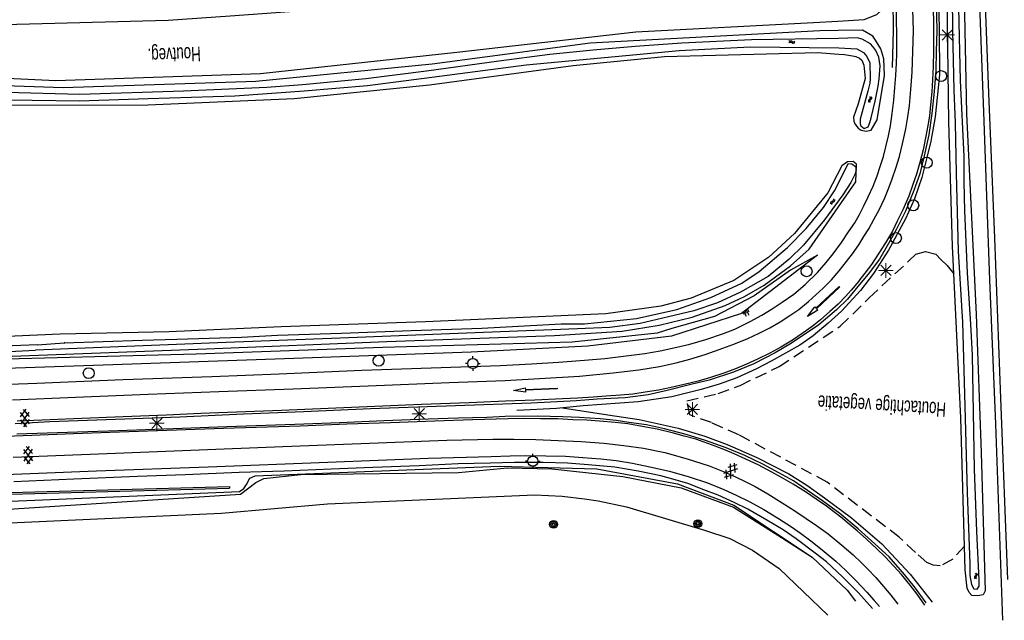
# Model space of a CAD drawing. Header units: metres. Extents: x 119757 to 244046, y 404148 to 811635.
# Tile 28 of 60: x 119888 to 120057, y 406750 to 406853. Entities that reach past the tile are written whole.
import ezdxf

# ---------------------------------------------------------------- set-up
doc = ezdxf.new("R2010")
doc.units = ezdxf.units.M
doc.linetypes.add('Houtwal', pattern=[3, 2, -1])
doc.layers.get('0').update_dxf_attribs({"linetype": 'CONTINUOUS'})
for name, color, linetype in [('4411', 7, 'CONTINUOUS'), ('4601', 172, 'CONTINUOUS'), ('4602', 7, 'CONTINUOUS'), ('B-AF-GELUID-GD', 124, 'CONTINUOUS'), ('B-AF-HOUT-GD', 74, 'Houtwal'), ('B-AS-HECT-GD', 9, 'CONTINUOUS'), ('B-BB-BORD-GD', 8, 'CONTINUOUS'), ('B-BP-BOOM-GD', 74, 'CONTINUOUS'), ('B-GL-RAIL-GD', 232, 'CONTINUOUS'), ('B-MK-PIJL-GD', 121, 'CONTINUOUS'), ('B-MK-STRP-GD', 121, 'CONTINUOUS'), ('B-OV-PAAL-GD', 63, 'CONTINUOUS'), ('B-TE-OND-GD', 8, 'CONTINUOUS'), ('B-TR-SLOO-GD', 142, 'CONTINUOUS'), ('B-TR-TALB-GD', 72, 'CONTINUOUS'), ('B-TR-TALO-GD', 72, 'CONTINUOUS'), ('B-VH-WEGN-GD', 13, 'CONTINUOUS'), ('L-AR-BLOCKS-GD', 8, 'CONTINUOUS'), ('L-AR-SYMB-GD', 8, 'CONTINUOUS')]:
    doc.layers.add(name, color=color, linetype=linetype)

# ---------------------------------------------------------------- blocks, each defined once
blk = doc.blocks.new('GV6', base_point=(119758.78532, 404407.573336))
at = {"layer": '4411'}
for points in [[(119758.78532, 404407.542086, 0), (119758.94157, 404407.667086, 0)], [(119758.78532, 404407.604586, 0), (119758.94157, 404407.479586, 0)], [(119758.84782, 404407.479586, 0), (119759.09782, 404407.667086, 0)], [(119758.84782, 404407.667086, 0), (119759.09782, 404407.479586, 0)], [(119759.00407, 404407.667086, 0), (119759.16032, 404407.542086, 0)], [(119759.00407, 404407.479586, 0), (119759.16032, 404407.604586, 0)]]:
    blk.add_polyline3d(points, dxfattribs=at)
blk = doc.blocks.new('2401')
blk.add_circle((0.001, -0.001), 0.375)
blk = doc.blocks.new('2701')
at = {"lineweight": 0}
for q in [(-0.353, 0.351), (0.001, 0.497), (0.355, 0.351), (-0.499, -0.003), (-0.352, -0.356), (0.501, -0.003), (0.001, -0.503), (0.355, -0.356)]:
    blk.add_line((0.001, -0.003), q, dxfattribs=at)
blk = doc.blocks.new('WATER', base_point=(119758.78532, 404407.573336))
at = {"layer": '4601'}
for points in [[(119758.28532, 404407.723336, 0), (119758.34782, 404407.785836, 0), (119758.47282, 404407.848336, 0), (119758.59782, 404407.848336, 0), (119758.72282, 404407.785836, 0), (119758.78532, 404407.723336, 0), (119758.84782, 404407.660836, 0), (119758.97282, 404407.598336, 0), (119759.09782, 404407.598336, 0), (119759.22282, 404407.660836, 0), (119759.28532, 404407.723336, 0)], [(119758.28532, 404407.423336, 0), (119758.34782, 404407.485836, 0), (119758.47282, 404407.548336, 0), (119758.59782, 404407.548336, 0), (119758.72282, 404407.485836, 0), (119758.78532, 404407.423336, 0), (119758.84782, 404407.360836, 0), (119758.97282, 404407.298336, 0), (119759.09782, 404407.298336, 0), (119759.22282, 404407.360836, 0), (119759.28532, 404407.423336, 0)]]:
    blk.add_polyline3d(points, dxfattribs=at)
blk = doc.blocks.new('TALUD', base_point=(119758.78532, 404407.573336))
at = {"layer": '4602'}
for points in [[(119758.28532, 404408.073336, 0), (119758.78532, 404408.073336, 0)], [(119758.28532, 404407.823336, 0), (119759.28532, 404407.823336, 0)], [(119758.28532, 404407.573336, 0), (119758.78532, 404407.573336, 0)], [(119758.28532, 404407.323336, 0), (119759.28532, 404407.323336, 0)], [(119758.28532, 404407.073336, 0), (119758.78532, 404407.073336, 0)]]:
    blk.add_polyline3d(points, dxfattribs=at)
blk = doc.blocks.new('1219')
at = {"flags": 128}
blk.add_lwpolyline([(0, 0), (0, 0.07), (5.45, 0.07), (5.45, 0.38), (7.5, 0), (5.45, -0.38), (5.45, -0.08), (0, -0.08)], close=True, dxfattribs=at)
blk = doc.blocks.new('2201')
at = {"flags": 128}
for points in [[(-0.35, 0), (-0.35, 0), (-0.5, 0)], [(0, 0.35), (0, 0.35), (0, 0.5)], [(0.35, 0.002), (0.35, 0), (0.5, 0)], [(0, -0.35), (0, -0.35), (0, -0.5)]]:
    blk.add_lwpolyline(points, dxfattribs=at)
at = {"linetype": 'Continuous'}
blk.add_circle((0, 0), 0.35, dxfattribs=at)
blk = doc.blocks.new('2901')
for radius in [0.27, 0.18, 0.09]:
    blk.add_circle((0, 0), radius)

msp = doc.modelspace()

# ---------------------------------------------------------------- linework, layer by layer
at = {"layer": 'B-AF-GELUID-GD'}
for points in [[(119882.54, 406771.67), (119924.28, 406772.82), (119924.29, 406772.52)], [(119882.55, 406771.37), (119924.29, 406772.52)]]:
    msp.add_lwpolyline(points, dxfattribs=at)
at = {"layer": 'B-AF-HOUT-GD'}
msp.add_lwpolyline([(120050.13, 406762.61), (120048.16, 406760.38), (120046.01, 406759.23), (120044.77, 406759.35), (120043.72, 406759.79), (120041.75, 406761.51), (120038.99, 406764.12), (120026.62, 406773.57), (120011.5, 406781.66), (120006.8, 406783.75), (120003.12, 406785.07), (120002.62, 406787.48), (120007.96, 406788.72), (120011.72, 406790.13), (120018.42, 406793.37), (120028.87, 406800.25), (120033.82, 406805.12), (120040.62, 406811.44), (120041.84, 406812.58), (120043.45, 406813.05), (120045.22, 406812.6), (120046.08, 406811.7), (120047.16, 406810.66), (120048.34, 406809.22)], dxfattribs=at)
at = {"layer": 'B-GL-RAIL-GD'}
for points in [[(120045.01, 406882.99), (120045.49, 406864.38), (120045.68, 406856.85), (120045.82, 406850.97), (120045.85, 406843.28), (120045.14, 406836.09), (120044.37, 406831.95), (120043.71, 406829.14), (120042.83, 406825.7), (120041.59, 406822.08), (120040.06, 406818.62), (120037.12, 406813.31), (120034.59, 406809.29), (120032.32, 406806.38), (120029.1, 406802.82), (120026.81, 406800.76), (120024.21, 406798.62), (120021.95, 406797.03), (120017.06, 406794.3)], [(120037.8, 406844.56), (120038.01, 406850.88), (120037.95, 406856.3), (120037.87, 406864.35)], [(120056.73, 406749.91), (120055.52, 406783.48), (120054.51, 406808.18), (120053.49, 406836.91), (120052.72, 406856.81), (120052.43, 406864.19)], [(120017.06, 406794.3), (120014.53, 406792.97), (120011.16, 406791.45), (120008.12, 406790.35), (120005.07, 406789.44), (120000.03, 406788.19), (119994.24, 406787.3), (119984.82, 406786.65), (119980.29, 406786.18), (119973.48, 406785.82)], [(119981.3, 406786.29), (119989.09, 406785.11), (119994.45, 406784.31), (120001.12, 406782.81), (120005.67, 406781.43), (120009.49, 406780), (120014.57, 406777.78), (120020.04, 406775), (120023.14, 406773.04), (120026.19, 406770.87), (120030.79, 406767.46), (120035.97, 406763.01), (120040.87, 406757.82), (120044.59, 406753.01)], [(120034.37, 406751.91), (120031.99, 406754.6), (120029.27, 406757.38), (120026.52, 406759.9), (120024.58, 406761.43), (120021.32, 406763.87), (120019.11, 406765.39), (120016.32, 406767.08), (120013.03, 406768.92), (120010.72, 406770.08), (120007.96, 406771.34), (120005.49, 406772.27), (120002.77, 406773.33), (120000.19, 406774.07), (119998.15, 406774.64), (119994.26, 406775.47), (119990.27, 406776.14), (119985.72, 406776.55), (119982.17, 406776.81), (119977.99, 406776.92), (119973.07, 406776.93), (119968.91, 406776.82), (119963.45, 406776.7), (119956.77, 406776.37), (119948.84, 406776.08), (119941.68, 406775.78), (119933.65, 406775.46), (119925.93, 406775.19), (119916.68, 406774.82), (119908.52, 406774.53), (119897.6, 406774.08), (119887.32, 406773.64)]]:
    msp.add_lwpolyline(points, dxfattribs=at)
at = {"layer": 'B-MK-STRP-GD'}
for points in [[(120044.71, 406858.59), (120044.83, 406851.72), (120044.84, 406847.37), (120044.8, 406844.75), (120044.7, 406842.43), (120044.56, 406840.41), (120044.34, 406838.16), (120044.16, 406836.27), (120043.88, 406834.65), (120043.54, 406832.81), (120043.07, 406830.47), (120042.5, 406828.3), (120041.95, 406826.3), (120041.24, 406824.33), (120040.61, 406822.55), (120039.6, 406820.2), (120038.65, 406818.22), (120037.8, 406816.56), (120036.64, 406814.56), (120035.48, 406812.75), (120034.2, 406810.82), (120033.11, 406809.36), (120032.08, 406808.01), (120032.05, 406807.96), (120030.75, 406806.43), (120029.8, 406805.35), (120028.49, 406804.04), (120027.1, 406802.77), (120025.48, 406801.36), (120024.04, 406800.23), (120022.51, 406799.12), (120020.69, 406797.87), (120018.7, 406796.69), (120016.79, 406795.67), (120014.73, 406794.64), (120012.8, 406793.75), (120010.91, 406792.94), (120008.91, 406792.24), (120006.68, 406791.49), (120004.55, 406790.86), (120002.12, 406790.27), (119999.89, 406789.78), (119997.74, 406789.33), (119995.49, 406788.98), (119993.35, 406788.65), (119991.26, 406788.44), (119988.78, 406788.26), (119986.54, 406788.1), (119983.94, 406787.97), (119981.32, 406787.81), (119976.54, 406787.62), (119971.55, 406787.44), (119965.3, 406787.17), (119957.16, 406786.84), (119949.16, 406786.5), (119941.2, 406786.19), (119933.19, 406785.83), (119927.02, 406785.6), (119919.34, 406785.31), (119913.51, 406785.04), (119906.06, 406784.75), (119897.54, 406784.4), (119892.2, 406784.16), (119887.93, 406784.03)], [(119887.13, 406787.65), (119897.92, 406788.1), (119910.35, 406788.62), (119922.42, 406789.08), (119935.18, 406789.57), (119948.01, 406790.06), (119961.89, 406790.61), (119971.48, 406790.97), (119984.2, 406791.73), (119989.96, 406792.27), (119994.4, 406792.82), (119997.92, 406793.39), (120000.77, 406794), (120003.14, 406794.63), (120005.72, 406795.4), (120008.14, 406796.26), (120010.63, 406797.21), (120013.02, 406798.18), (120014.98, 406799.1), (120016.82, 406800.01), (120018.6, 406800.99), (120020.26, 406802.07), (120021.77, 406803.14), (120023.42, 406804.48), (120024.7, 406805.62), (120025.97, 406806.8), (120027.37, 406808.23), (120028.7, 406809.75), (120029.97, 406811.32), (120030.97, 406812.68), (120032.05, 406814.18), (120032.94, 406815.61), (120033.79, 406816.95), (120034.65, 406818.54), (120035.58, 406820.33), (120036.49, 406822.22), (120037.21, 406823.95), (120037.79, 406825.51), (120038.42, 406827.35), (120039, 406829.34), (120039.54, 406831.51), (120040.09, 406834.08), (120040.45, 406836.11), (120040.72, 406838.06), (120040.99, 406840.78), (120041.17, 406843.78), (120041.33, 406847.28), (120041.41, 406850.89), (120041.31, 406854.46)], [(120043.35, 406752.5), (120042.03, 406754.39), (120040.86, 406755.93), (120039.36, 406757.75), (120038.07, 406759.18), (120036.55, 406760.77), (120035.13, 406762.14), (120033.37, 406763.79), (120031.77, 406765.23), (120030.07, 406766.68), (120029.18, 406767.42), (120027.79, 406768.48), (120026.53, 406769.44), (120024.76, 406770.68), (120022.95, 406771.91), (120020.81, 406773.2), (120018.83, 406774.35), (120017.16, 406775.26), (120014.79, 406776.51), (120012.71, 406777.48), (120010.72, 406778.4), (120009.2, 406779.06), (120007.45, 406779.74), (120005.54, 406780.43), (120004.13, 406780.9), (120002.17, 406781.46), (120000.3, 406781.97), (119997.49, 406782.62), (119994.95, 406783.12), (119992.5, 406783.56), (119990.35, 406783.78), (119987.64, 406784.01), (119985.5, 406784.17), (119983.09, 406784.25), (119980.48, 406784.39), (119977.55, 406784.43), (119974.64, 406784.45), (119971.98, 406784.41), (119965.9, 406784.23), (119959.46, 406783.99), (119951.87, 406783.72), (119944.38, 406783.49), (119936.46, 406783.17), (119923.22, 406782.73), (119915.22, 406782.47), (119903.78, 406782.06), (119897.53, 406781.82), (119890.43, 406781.58), (119879.89, 406781.17)], [(119887.2, 406777.83), (119903.31, 406778.45), (119933.42, 406779.65), (119946.76, 406780.21), (119961.5, 406780.76), (119969.36, 406780.93), (119972.97, 406780.93), (119976.74, 406780.88), (119980.55, 406780.72), (119984.53, 406780.51), (119988.37, 406780.22), (119991.82, 406779.86), (119995.16, 406779.39), (119998.83, 406778.62), (120002.68, 406777.57), (120006.42, 406776.36), (120009.01, 406775.35), (120010.94, 406774.48), (120012.49, 406773.71), (120014.29, 406772.8), (120016.48, 406771.54), (120018.94, 406770.04), (120021.09, 406768.64), (120023.06, 406767.37), (120024.79, 406766.15), (120026.8, 406764.69), (120029.17, 406762.76), (120031.1, 406761.1), (120032.51, 406759.78), (120033.56, 406758.75), (120034.95, 406757.26), (120036.29, 406755.69), (120037.52, 406754.2), (120038.73, 406752.68)]]:
    msp.add_lwpolyline(points, dxfattribs=at)
at = {"layer": 'B-TR-SLOO-GD'}
msp.add_lwpolyline([(120047.17, 406858.08), (120047.39, 406860.92), (120048.32, 406861.76), (120049, 406861.71), (120049.67, 406861.46), (120050, 406860.72), (120050.08, 406856.73), (120050.5, 406836.6), (120052.15, 406802.25), (120052.98, 406778.63), (120053.72, 406754.98), (120053.33, 406754.3), (120052.38, 406754.08), (120051.41, 406754.14), (120050.97, 406754.7), (120050.59, 406755.44), (120050.24, 406758.54), (120049.54, 406784.59), (120048.11, 406813.95), (120047.47, 406835.25), (120047.18, 406856.82)], close=True, dxfattribs=at)
for points in [[(120048.04, 406856.82), (120048.1, 406850.91), (120048.34, 406840.65), (120048.54, 406835.1), (120048.75, 406826.47), (120049.06, 406813.14), (120049.81, 406800.96), (120050.25, 406784.46), (120050.59, 406771.78), (120051.09, 406759.6), (120051.09, 406757.58), (120051.33, 406756.06), (120051.77, 406755.29), (120052.34, 406755.23), (120052.65, 406755.76), (120052.66, 406756.77), (120052.27, 406765.13), (120051.88, 406775.79), (120051.52, 406795.33), (120051.23, 406800.64), (120050.67, 406809.4), (120050.2, 406820), (120050.1, 406824.97), (120050.1, 406829.32), (120049.49, 406842.35), (120049.2, 406854.76)], [(120028.52, 406850.9), (120025.36, 406850.85), (119986.02, 406848.73), (119958.96, 406845.15), (119928.81, 406842.17), (119895.8, 406841.06), (119864.09, 406842.18), (119843.32, 406844.38), (119841.78, 406844.55), (119833.31, 406845.47), (119829.46, 406845.03), (119828.46, 406844.7), (119826.83, 406844.11), (119824.79, 406842.92), (119822.04, 406840.18), (119821.47, 406839.1), (119820.2, 406836.73)], [(120028.64, 406846.86), (120029.61, 406846.8), (120030.97, 406846.57), (120031.56, 406846.44), (120032.15, 406846.14), (120032.55, 406845.82), (120032.91, 406844.98), (120033.12, 406842.66), (120031.96, 406838.33), (120031.13, 406836.05), (120031.19, 406835.39), (120031.36, 406834.89), (120031.97, 406834.17), (120032.47, 406833.84), (120033.32, 406833.68), (120034.18, 406833.82), (120035.22, 406835.57), (120036.44, 406843.18), (120036.32, 406846.05), (120035.8, 406847.78), (120034.9, 406849.23), (120034.48, 406849.9), (120032.69, 406850.97), (120028.52, 406850.9)], [(120028.56, 406849.51), (120013.69, 406849.32), (120001.73, 406848.73), (119993.75, 406848.16), (119986.55, 406847.53), (119979.12, 406846.79), (119970.4, 406845.63), (119958, 406843.92), (119947.64, 406842.64), (119936.8, 406841.59), (119930.64, 406841.15), (119916.39, 406840.51), (119898.64, 406839.95), (119886, 406840.29)], [(120028.61, 406847.95), (120031.74, 406847.75), (120032.84, 406847.15), (120033.43, 406846.46), (120033.96, 406845.35), (120033.98, 406842.63), (120033.93, 406841.88), (120033.62, 406840.5), (120032.31, 406835.69), (120032.27, 406834.94), (120032.38, 406834.58), (120032.98, 406834.13), (120033.68, 406834.4), (120033.94, 406835.15), (120034.19, 406835.96), (120034.85, 406838.79), (120035.36, 406841.38), (120035.54, 406842.61), (120035.71, 406844.85), (120035.48, 406846.33), (120034.94, 406847.49), (120034.43, 406848.13), (120034.08, 406848.59), (120032.6, 406849.43), (120031.79, 406849.61), (120028.56, 406849.51)], [(119823.12, 406836.73), (119823.76, 406837.7), (119824.73, 406838.81), (119825.16, 406839.3), (119827.03, 406840.79), (119828.61, 406841.53), (119830.91, 406842.59), (119832.98, 406843.11), (119834.76, 406843.09), (119836.58, 406842.97), (119849.34, 406841.24), (119861.16, 406840.09), (119871.49, 406839.26), (119882.35, 406839.08), (119898.53, 406838.87), (119910.33, 406839.25), (119925.18, 406839.68), (119937.05, 406840.59), (119947.89, 406841.5), (119958.9, 406842.93), (119975.06, 406845.04), (120001.27, 406847.49), (120013.47, 406848.1), (120028.61, 406847.95)], [(119824.39, 406836.73), (119825.88, 406838.67), (119826.36, 406839.29), (119828.62, 406840.79), (119830.32, 406841.58), (119832.79, 406842.04), (119848.54, 406840.47), (119872.86, 406838.6), (119885.84, 406838.11), (119910.26, 406838.17), (119935.36, 406839.26), (119958.5, 406841.57), (119983.16, 406844.89), (119998.77, 406846.45), (120024.95, 406847.1), (120028.64, 406846.86)], [(119821.77, 406836.73), (119820.82, 406834.66), (119819.95, 406831.5), (119819.59, 406828.28), (119819.35, 406825.14), (119819.22, 406819.14), (119819.3, 406816.78), (119819.35, 406815.44), (119819.71, 406813.59), (119820.34, 406811.41), (119821.93, 406808.12), (119823.26, 406806.35), (119825, 406804.4), (119827.29, 406802.83), (119829.23, 406801.83), (119831.39, 406800.91), (119834.61, 406800.07), (119838.76, 406799.27), (119851.84, 406797.4), (119863.09, 406795.99), (119867.56, 406795.55), (119872.47, 406795.44), (119878.55, 406795.51), (119891.04, 406796.17)], [(119891.39, 406797.08), (119878.45, 406796.56), (119872.38, 406796.43), (119866.74, 406796.65), (119866.68, 406796.65), (119860.85, 406797.4), (119841.77, 406800.18), (119836.73, 406800.93), (119833.27, 406801.69), (119829.82, 406803.03), (119827.62, 406804.28), (119825.77, 406805.64), (119824.32, 406807.22), (119822.85, 406809.25), (119821.53, 406811.73), (119820.68, 406814.03), (119820.37, 406815.86), (119820.22, 406819.48), (119820.4, 406827.7), (119820.85, 406830.18), (119821.51, 406833.33), (119822.51, 406835.82), (119823.12, 406836.73)], [(119882.4, 406794.95), (119920.36, 406796.41), (119951.24, 406797.65), (119979.91, 406798.65), (119991.52, 406799.39), (119997.87, 406800.47), (120003.53, 406801.84), (120009.14, 406803.81), (120012.48, 406805.37), (120015.87, 406807.3), (120020.37, 406810.58), (120023.57, 406813.45), (120031.57, 406825.01), (120031.64, 406828.01), (120031.07, 406828.46), (120030.12, 406828.42), (120029.17, 406827.75), (120026.76, 406823.1), (120021.04, 406816.14), (120016.64, 406812.07)], [(119891.39, 406797.08), (119895.95, 406797.42), (119896.09, 406797.43), (119895.95, 406797.42), (119909.32, 406797.89), (119915.24, 406798.02), (119926.35, 406798.41), (119932.5, 406798.72), (119943.48, 406799.08), (119955.39, 406799.55), (119967.49, 406799.94), (119981.05, 406800.67), (119985.09, 406800.68), (119993.99, 406801.59), (120000.91, 406803.13), (120006.73, 406805.19), (120011.99, 406807.66), (120015, 406809.63), (120019.84, 406813.74), (120023.05, 406817.01), (120026.02, 406820.57), (120027.87, 406823.43), (120029.85, 406827.26), (120030.25, 406828.1), (120030.85, 406828.05), (120031.5, 406827.59), (120031.61, 406826.98), (120031.42, 406826.34), (120030.71, 406824.85), (120029.33, 406822.77), (120026.18, 406818.45), (120022.6, 406814.13), (120020.12, 406811.77), (120016.51, 406808.8), (120011.8, 406806.09), (120007.85, 406804.28), (120003.78, 406802.92), (119999.45, 406801.86), (119994.59, 406800.73), (119989.4, 406800.06), (119983.9, 406799.79), (119964.86, 406799.05), (119943.25, 406798.23), (119923.68, 406797.47), (119891.04, 406796.17)], [(120016.64, 406812.07), (120010.66, 406808.1), (120003.34, 406805.04), (119998.17, 406803.72), (119988.75, 406802.36), (119957.82, 406800.99), (119933.11, 406800.14), (119913.94, 406799.32), (119895.29, 406798.88), (119880.99, 406798.26)], [(119880.19, 406768.55), (119926.18, 406771.53), (119928.76, 406773.49), (119930.13, 406774.18), (119936.51, 406774.86), (119963.47, 406775.21)], [(119963.47, 406775.21), (119971.88, 406776.01), (119979.47, 406775.87), (119991.66, 406774.52), (120001.6, 406772.6), (120010.58, 406769.26), (120018.81, 406764.08), (120024.09, 406760.74), (120030.05, 406755.05), (120031.5, 406753.2)], [(119877.84, 406766.22), (119922.91, 406768.23), (119941.06, 406769.85), (119976.55, 406771.4)], [(119976.55, 406771.4), (119981.22, 406771.18), (119985.08, 406770.69), (119987.44, 406770.38), (119992.28, 406769.34), (120005.63, 406765.36), (120009.94, 406763.94), (120013.83, 406761.92), (120018.44, 406758.79), (120026.77, 406750.79)]]:
    msp.add_lwpolyline(points, dxfattribs=at)
at = {"layer": 'B-TR-TALB-GD'}
for points in [[(119810.43, 406836.75), (119810.41, 406838.16), (119810.78, 406839.87), (119811.39, 406842.67), (119813.04, 406846.66), (119816.62, 406850.08), (119818.91, 406851.26), (119820.43, 406852.05), (119822.88, 406852.82), (119826.34, 406853.68), (119833.13, 406853.24), (119845.73, 406852.06), (119855.44, 406851.14), (119913.76, 406852.66), (119924.37, 406853.42), (119937.68, 406854.37), (119973.97, 406858.98), (120005.84, 406861.72), (120027.2, 406863.52), (120027.55, 406863.58), (120027.86, 406863.81), (120028.11, 406864.36)], [(120024.95, 406812.44), (120011.98, 406802.46), (119999.98, 406798.58), (119985.66, 406796.86), (119965.69, 406795.83), (119932.09, 406794.63), (119902.65, 406793.59), (119874.27, 406792.61), (119854.35, 406793.17), (119848.4, 406793.34), (119829.76, 406795.48), (119823.06, 406798.57), (119817.06, 406802.7), (119813.25, 406808.25), (119811.95, 406811.58), (119810.64, 406818.98), (119810.43, 406836.75)], [(119855.61, 406769.04), (119889.58, 406770.43), (119925.97, 406771.98), (119926.75, 406772.45), (119927.18, 406773.14), (119927.78, 406774.26), (119928.68, 406774.64), (119970.44, 406776.3), (119987.19, 406775.82), (120001, 406773.3), (120010.65, 406769.6), (120024.09, 406760.74)]]:
    msp.add_lwpolyline(points, dxfattribs=at)
at = {"layer": 'B-TR-TALO-GD'}
for points in [[(120028.47, 406852.49), (120032.98, 406852.75), (120035.14, 406853.64), (120036.79, 406855.16), (120037.33, 406856.21), (120037.25, 406863.79), (120036.55, 406882.63)], [(119815.85, 406836.74), (119816.4, 406839.45), (119816.47, 406839.82), (119816.83, 406840.96), (119818.14, 406843.02), (119819.5, 406844.71), (119821.8, 406846.23), (119824.19, 406847.33), (119835.66, 406848.05), (119843.76, 406846.51), (119853.69, 406844.26), (119894.52, 406842.35), (119929.58, 406843.53), (119963.19, 406847.17), (119993.88, 406850.69), (120024.29, 406852.24), (120028.47, 406852.49)], [(120024.95, 406812.44), (120020.34, 406809.86), (120014.15, 406805.47), (120007.31, 406801.94), (120000.01, 406799.89), (119997.49, 406799.1), (119982.97, 406797.51), (119950.55, 406796.62), (119918.54, 406795.46), (119879.53, 406794.43), (119862.7, 406794.53), (119855.52, 406795.32), (119854.54, 406795.42), (119845.2, 406796.45), (119835.63, 406797.29), (119830.69, 406798.34), (119825.86, 406800.3), (119823.99, 406801.17), (119820.47, 406804.43), (119818.28, 406807.36), (119816.66, 406809.93), (119814.96, 406815.05), (119814.55, 406822.44), (119815.85, 406836.74)]]:
    msp.add_lwpolyline(points, dxfattribs=at)
at = {"layer": 'B-VH-WEGN-GD'}
for points in [[(120057.55, 406756.9), (120056.37, 406787.93), (120055.34, 406815.34), (120054.31, 406840.17), (120053.67, 406856.82), (120053.38, 406864.46), (120052.81, 406883.69)], [(120045.02, 406864.55), (120045.25, 406856.9), (120045.36, 406853.38), (120045.39, 406850.81), (120045.29, 406847.37), (120045.22, 406844.06), (120044.96, 406840.43), (120044.57, 406836.69), (120044.03, 406833.04), (120043.24, 406829.44), (120042.48, 406826.37), (120041.46, 406823.52), (120040.07, 406819.97), (120038.49, 406816.88), (120037.11, 406814.45), (120035.58, 406811.76), (120033.64, 406809.18), (120031.6, 406806.7), (120030.09, 406804.91), (120028.21, 406803.09)], [(119867.81, 406789.68), (119891.28, 406790.54), (119906.08, 406791.13), (119921.27, 406791.67), (119932.79, 406792.1), (119946.92, 406792.74), (119970.69, 406793.56), (119976.01, 406793.82), (119980.6, 406794.12), (119985.05, 406794.45), (119988.58, 406794.72), (119992.22, 406795.18), (119995.41, 406795.57), (119998.06, 406796.07), (120000.87, 406796.68), (120003.12, 406797.17), (120005.83, 406797.97), (120008.9, 406799.02), (120010.81, 406799.75), (120013.44, 406801.07), (120015.42, 406802.16), (120017.24, 406803.26), (120018.91, 406804.38), (120020.91, 406805.75), (120022.86, 406807.38), (120024.95, 406809.45), (120026.46, 406811.16), (120027.67, 406812.63), (120029.08, 406814.59), (120030.31, 406816.45), (120031.37, 406817.96), (120032.19, 406819.41), (120032.94, 406820.9), (120033.65, 406822.41), (120034.49, 406824.25), (120035.2, 406825.99), (120035.71, 406827.62), (120036.26, 406829.31), (120036.7, 406830.96), (120037.14, 406832.88), (120037.49, 406834.56), (120037.79, 406836.68), (120038.05, 406838.95), (120038.25, 406841.12), (120038.4, 406843.18), (120038.51, 406845.28), (120038.54, 406846.88), (120038.57, 406849.86), (120038.47, 406856.31)], [(120028.21, 406803.09), (120025.18, 406800.52), (120020.51, 406797.34), (120017.75, 406795.71), (120014.06, 406793.85), (120010.57, 406792.39), (120006.44, 406791.05), (120003.29, 406790.27), (119999.25, 406789.27), (119995.96, 406788.52), (119992.03, 406788.01), (119987.24, 406787.76), (119983.7, 406787.49), (119975.94, 406787.1), (119962.98, 406786.63), (119948.44, 406786.1), (119936.98, 406785.63), (119926.65, 406785.19), (119915.75, 406784.69), (119904.74, 406784.3), (119893.48, 406783.88), (119887.54, 406783.53)], [(120043.58, 406752.88), (120041.58, 406755.65), (120039.86, 406757.76), (120037.23, 406760.76), (120034.79, 406763.03), (120031.95, 406765.56), (120028.79, 406768.18), (120025.82, 406770.36), (120023.25, 406772.14), (120020.84, 406773.79), (120018.38, 406775.18), (120015.64, 406776.66), (120012.55, 406778.11), (120009.32, 406779.43), (120005.79, 406780.68), (120002.47, 406781.75), (119998.76, 406782.71), (119995.69, 406783.37), (119992.68, 406783.8), (119990.51, 406784.14), (119987.75, 406784.4), (119984.22, 406784.61), (119981.38, 406784.77), (119977.04, 406784.87), (119971.49, 406784.79), (119968.32, 406784.65), (119963.46, 406784.5), (119958.28, 406784.34), (119950.68, 406784.04), (119943.15, 406783.71), (119935.47, 406783.46), (119923.8, 406783.03), (119916.16, 406782.73), (119905.2, 406782.34), (119887.87, 406781.77)], [(119880.17, 406774.63), (119901.49, 406775.51), (119920.63, 406776.21), (119941.1, 406777), (119958.36, 406777.67), (119969.07, 406777.98), (119972.32, 406778.07), (119974.98, 406778.12), (119978.47, 406778.09), (119981.83, 406777.99), (119984.77, 406777.8), (119987.89, 406777.54), (119990.5, 406777.26), (119993.32, 406776.81), (119996.24, 406776.18), (119999.62, 406775.42), (120003.02, 406774.46), (120006.15, 406773.43), (120008.91, 406772.33), (120011.05, 406771.32), (120013.38, 406770.22), (120015.8, 406768.9), (120018.27, 406767.32), (120020.52, 406765.9), (120022.08, 406764.84), (120024.04, 406763.33), (120026.11, 406761.69), (120028.11, 406760.02), (120029.83, 406758.45), (120031.61, 406756.69), (120033.45, 406754.75), (120034.69, 406753.29), (120035.6, 406752.26)]]:
    msp.add_lwpolyline(points, dxfattribs=at)

# ---------------------------------------------------------------- block references
at = {"layer": 'B-AS-HECT-GD', "xscale": 2.5, "yscale": 2.5, "zscale": 2.5}
for p in [(119965.96, 406793.88), (119976.21, 406777.15)]:
    msp.add_blockref('2201', p, dxfattribs=at)
at = {"layer": 'B-BB-BORD-GD', "xscale": 2.5, "yscale": 2.5, "zscale": 2.5}
for p in [(120046.15, 406843.09), (120043.69, 406828.27), (120041.38, 406820.96), (120038.41, 406815.35), (120023.1, 406809.68), (119949.81, 406794.36), (119900.16, 406792.23)]:
    msp.add_blockref('2401', p, dxfattribs=at)
at = {"layer": 'B-BP-BOOM-GD', "xscale": 2.5, "yscale": 2.5, "zscale": 2.5}
for p in [(119979.78, 406766.34), (120004.49, 406766.46)]:
    msp.add_blockref('2901', p, dxfattribs=at)
at = {"layer": 'B-MK-PIJL-GD'}
for p, rotation in [((120028.74, 406807.03), 223.045555), ((119980.39, 406789.59), 182.455871)]:
    msp.add_blockref('1219', p, dxfattribs=dict(at, rotation=rotation))
at = {"layer": 'B-OV-PAAL-GD', "xscale": 2.5, "yscale": 2.5, "zscale": 2.5}
for p in [(120047.2, 406850.15), (120036.7, 406809.83), (119956.78, 406785.28), (120003.54, 406786.02), (119911.84, 406783.65)]:
    msp.add_blockref('2701', p, dxfattribs=at)
at = {"layer": 'L-AR-BLOCKS-GD', "yscale": 0.8}
msp.add_blockref('WATER', (120020.58, 406848.93), dxfattribs=at)
for p, rotation in [((120033.96, 406839.07), 260.436305), ((120027.6, 406821.6), 60.62334499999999), ((120052.09, 406757.51), 269.961468)]:
    msp.add_blockref('WATER', p, dxfattribs=dict(at, rotation=rotation))
at = {"layer": 'L-AR-BLOCKS-GD', "xscale": 1.0002, "yscale": 1.0002, "zscale": 1.0002, "rotation": 295.33528}
msp.add_blockref('TALUD', (120012.77, 406802.52), dxfattribs=at)
at = {"layer": 'L-AR-SYMB-GD'}
for p, xscale, yscale, zscale, rotation in [((119889.16, 406786.03), 8, 8, 8, 271.814915), ((119889.72, 406779.68), 7.999999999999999, 7.999999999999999, 7.999999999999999, 271.870001), ((120010.93, 406776.67), 8, 8, 8, 234.5926040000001)]:
    msp.add_blockref('GV6', p, dxfattribs=dict(at, xscale=xscale, yscale=yscale, zscale=zscale, rotation=rotation))

# ---------------------------------------------------------------- texts
at = {"layer": 'B-TE-OND-GD', "width": 0.68}
for s, rotation, p in [('Houtveg.', 182.2337, (119919.3, 406848.14)), ('Houtachtige vegetatie', 176.6995, (120047.04, 406787.18))]:
    msp.add_text(s, height=2.5, rotation=rotation, dxfattribs=at).set_placement(p)

doc.saveas('drawing.dxf')
